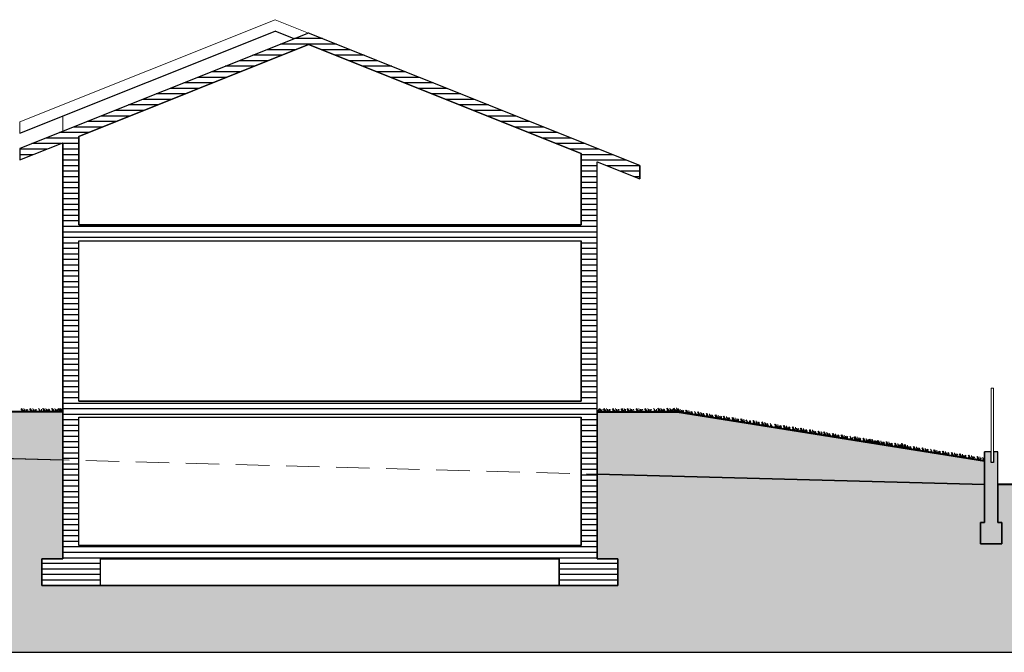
# Model space of a CAD drawing. Extents: x 828590 to 927090, y -1046596 to -975596.
# Tile 6 of 13: x 891827 to 910252, y -1008242 to -996402. Entities that reach past the tile are written whole.
import ezdxf

# ---------------------------------------------------------------- set-up
doc = ezdxf.new("R2010")
doc.units = 0
doc.header["$LTSCALE"] = 250
doc.linetypes.add('DASHEDX2', pattern=[3.75, 2.5, -1.25])
doc.layers.get('0').update_dxf_attribs({"linetype": 'CONTINUOUS'})
for name, color, linetype, lineweight in [('alberi', 106, 'CONTINUOUS', 15), ('erba', 106, 'CONTINUOUS', 20), ('linea di terra', 7, 'CONTINUOUS', 40), ('linee di prospetto', 7, 'CONTINUOUS', 18), ('MURI', 7, 'CONTINUOUS', 30), ('MURI SEZIONATI', 7, 'CONTINUOUS', 30), ('SCRITTE', 7, 'CONTINUOUS', 30), ('T1004', 7, 'CONTINUOUS', 20)]:
    doc.layers.add(name, color=color, linetype=linetype, lineweight=lineweight)
doc.layers.add('Immagini elementi utilizzati', color=7, linetype='CONTINUOUS')

# ---------------------------------------------------------------- blocks, each defined once
blk = doc.blocks.new('*X45')
at = {"layer": 'MURI', "color": 9, "linetype": 'Continuous', "lineweight": -2}
for p, q in [((897495, -996757), (896968, -996757)), ((897237, -996654), (897226, -996654)), ((896989, -996964), (896451, -996964)), ((897754, -996861), (896709, -996861)), ((898012, -996964), (897474, -996964)), ((896731, -997068), (896192, -997068)), ((898271, -997068), (897732, -997068)), ((896214, -997274), (895675, -997274)), ((896472, -997171), (895934, -997171)), ((898529, -997171), (897991, -997171)), ((898788, -997274), (898249, -997274)), ((895697, -997481), (895158, -997481)), ((895955, -997378), (895417, -997378)), ((899046, -997378), (898508, -997378)), ((899305, -997481), (898766, -997481)), ((895180, -997688), (894641, -997688)), ((895438, -997585), (894900, -997585)), ((899563, -997585), (899025, -997585)), ((899822, -997688), (899283, -997688)), ((894921, -997791), (894383, -997791)), ((900080, -997791), (899542, -997791)), ((894404, -997998), (893866, -997998)), ((894663, -997895), (894124, -997895)), ((900339, -997895), (899800, -997895)), ((900597, -997998), (900059, -997998)), ((893887, -998205), (893349, -998205)), ((894146, -998102), (893607, -998102)), ((900856, -998102), (900317, -998102)), ((901114, -998205), (900576, -998205)), ((893370, -998412), (892832, -998412)), ((893629, -998308), (893090, -998308)), ((901373, -998308), (900834, -998308)), ((901631, -998412), (901093, -998412)), ((892932, -998619), (892315, -998619)), ((893112, -998515), (892573, -998515)), ((901890, -998515), (901351, -998515)), ((902148, -998619), (901610, -998619)), ((892595, -998722), (892056, -998722)), ((892932, -998722), (892632, -998722)), ((902407, -998722), (901868, -998722)), ((892336, -998825), (891832, -998825)), ((892078, -998929), (891832, -998929)), ((892932, -998825), (892632, -998825)), ((892932, -998929), (892632, -998929)), ((902665, -998825), (902127, -998825)), ((902373, -998929), (902332, -998929)), ((902924, -998929), (902373, -998929)), ((892932, -999032), (892632, -999032)), ((892932, -999136), (892632, -999136)), ((902574, -999032), (902332, -999032)), ((902482, -999136), (902332, -999136)), ((902632, -999136), (902482, -999136)), ((903182, -999032), (902574, -999032)), ((903432, -999136), (902816, -999136)), ((892932, -999239), (892632, -999239)), ((892932, -999342), (892632, -999342)), ((902632, -999239), (902332, -999239)), ((902632, -999342), (902332, -999342)), ((903432, -999239), (903075, -999239)), ((903432, -999342), (903333, -999342)), ((892932, -999446), (892632, -999446)), ((902632, -999446), (902332, -999446)), ((892932, -999549), (892632, -999549)), ((892932, -999653), (892632, -999653)), ((902632, -999549), (902332, -999549)), ((902632, -999653), (902332, -999653)), ((892932, -999756), (892632, -999756)), ((892932, -999859), (892632, -999859)), ((902632, -999756), (902332, -999756)), ((902632, -999859), (902332, -999859)), ((892932, -999963), (892632, -999963)), ((892932, -1000066), (892632, -1000066)), ((902632, -999963), (902332, -999963)), ((902632, -1000066), (902332, -1000066)), ((892932, -1000169), (892632, -1000169)), ((894693, -1000273), (892632, -1000273)), ((900174, -1000273), (894693, -1000273)), ((902632, -1000273), (900174, -1000273)), ((902632, -1000169), (902332, -1000169)), ((894016, -1000376), (892632, -1000376)), ((899964, -1000376), (894016, -1000376)), ((902632, -1000376), (899964, -1000376)), ((893338, -1000480), (892632, -1000480)), ((892932, -1000583), (892632, -1000583)), ((899754, -1000480), (893338, -1000480)), ((902632, -1000480), (899754, -1000480)), ((902632, -1000583), (902332, -1000583)), ((892932, -1000686), (892632, -1000686)), ((892932, -1000790), (892632, -1000790)), ((902632, -1000686), (902332, -1000686)), ((902632, -1000790), (902332, -1000790)), ((892932, -1000893), (892632, -1000893)), ((892932, -1000997), (892632, -1000997)), ((902632, -1000893), (902332, -1000893)), ((902632, -1000997), (902332, -1000997)), ((892932, -1001100), (892632, -1001100)), ((902632, -1001100), (902332, -1001100)), ((892932, -1001203), (892632, -1001203)), ((892932, -1001307), (892632, -1001307)), ((902632, -1001203), (902332, -1001203)), ((902632, -1001307), (902332, -1001307)), ((892932, -1001410), (892632, -1001410)), ((892932, -1001514), (892632, -1001514)), ((902632, -1001410), (902332, -1001410)), ((902632, -1001514), (902332, -1001514)), ((892932, -1001617), (892632, -1001617)), ((892932, -1001720), (892632, -1001720)), ((902632, -1001617), (902332, -1001617)), ((902632, -1001720), (902332, -1001720)), ((892932, -1001824), (892632, -1001824)), ((892932, -1001927), (892632, -1001927)), ((902632, -1001824), (902332, -1001824)), ((902632, -1001927), (902332, -1001927)), ((892932, -1002031), (892632, -1002031)), ((902632, -1002031), (902332, -1002031)), ((892932, -1002134), (892632, -1002134)), ((892932, -1002237), (892632, -1002237)), ((902632, -1002134), (902332, -1002134)), ((902632, -1002237), (902332, -1002237)), ((892932, -1002341), (892632, -1002341)), ((892932, -1002444), (892632, -1002444)), ((902632, -1002341), (902332, -1002341)), ((902632, -1002444), (902332, -1002444)), ((892932, -1002548), (892632, -1002548)), ((892932, -1002651), (892632, -1002651)), ((902632, -1002548), (902332, -1002548)), ((902632, -1002651), (902332, -1002651)), ((892932, -1002754), (892632, -1002754)), ((892932, -1002858), (892632, -1002858)), ((902632, -1002754), (902332, -1002754)), ((902632, -1002858), (902332, -1002858)), ((892932, -1002961), (892632, -1002961)), ((902632, -1002961), (902332, -1002961)), ((892932, -1003065), (892632, -1003065)), ((892932, -1003168), (892632, -1003168)), ((902632, -1003065), (902332, -1003065)), ((902632, -1003168), (902332, -1003168)), ((892932, -1003271), (892632, -1003271)), ((892932, -1003375), (892632, -1003375)), ((902632, -1003271), (902332, -1003271)), ((902632, -1003375), (902332, -1003375)), ((892932, -1003478), (892632, -1003478)), ((893459, -1003582), (892632, -1003582)), ((902632, -1003582), (893459, -1003582)), ((902632, -1003478), (902332, -1003478)), ((893249, -1003685), (892632, -1003685)), ((902632, -1003685), (893249, -1003685)), ((893040, -1003788), (892632, -1003788)), ((892932, -1003892), (892632, -1003892)), ((902632, -1003788), (893040, -1003788)), ((902632, -1003892), (902332, -1003892)), ((892932, -1003995), (892632, -1003995)), ((892932, -1004099), (892632, -1004099)), ((902632, -1003995), (902332, -1003995)), ((902632, -1004099), (902332, -1004099)), ((892932, -1004202), (892632, -1004202)), ((892932, -1004305), (892632, -1004305)), ((902632, -1004202), (902332, -1004202)), ((902632, -1004305), (902332, -1004305)), ((892932, -1004409), (892632, -1004409)), ((892932, -1004512), (892632, -1004512)), ((902632, -1004409), (902332, -1004409)), ((902632, -1004512), (902332, -1004512)), ((892932, -1004616), (892632, -1004616)), ((902632, -1004616), (902332, -1004616)), ((892932, -1004719), (892632, -1004719)), ((892932, -1004822), (892632, -1004822)), ((902632, -1004719), (902332, -1004719)), ((902632, -1004822), (902332, -1004822)), ((892932, -1004926), (892632, -1004926)), ((892932, -1005029), (892632, -1005029)), ((902632, -1004926), (902332, -1004926)), ((902632, -1005029), (902332, -1005029)), ((892932, -1005133), (892632, -1005133)), ((892932, -1005236), (892632, -1005236)), ((902632, -1005133), (902332, -1005133)), ((902632, -1005236), (902332, -1005236)), ((892932, -1005339), (892632, -1005339)), ((902632, -1005339), (902332, -1005339)), ((892932, -1005443), (892632, -1005443)), ((892932, -1005546), (892632, -1005546)), ((902632, -1005443), (902332, -1005443)), ((902632, -1005546), (902332, -1005546)), ((892932, -1005650), (892632, -1005650)), ((892932, -1005753), (892632, -1005753)), ((902632, -1005650), (902332, -1005650)), ((902632, -1005753), (902332, -1005753)), ((892932, -1005856), (892632, -1005856)), ((892932, -1005960), (892632, -1005960)), ((902632, -1005856), (902332, -1005856)), ((902632, -1005960), (902332, -1005960)), ((892932, -1006063), (892632, -1006063)), ((892932, -1006167), (892632, -1006167)), ((902632, -1006063), (902332, -1006063)), ((902632, -1006167), (902332, -1006167)), ((902632, -1006270), (892632, -1006270)), ((902632, -1006373), (892632, -1006373)), ((902632, -1006477), (892632, -1006477)), ((893342, -1006580), (892242, -1006580)), ((893342, -1006684), (892242, -1006684)), ((903021, -1006580), (901921, -1006580)), ((903021, -1006684), (901921, -1006684)), ((893342, -1006787), (892242, -1006787)), ((893342, -1006890), (892242, -1006890)), ((903021, -1006787), (901921, -1006787)), ((903021, -1006890), (901921, -1006890))]:
    blk.add_line(p, q, dxfattribs=at)
blk = doc.blocks.new('A$C0ECF0A79_1')
at = {"color": 92}
for p, q in [((0, 0), (23, 55)), ((15, 3), (37, 50)), ((31, 1), (50, 24)), ((74, 62), (119, 10)), ((104, 5), (79, 27)), ((143, -1), (88, 65)), ((152, 0), (135, 66)), ((160, 4), (160, 51)), ((167, 0), (190, 55)), ((182, 3), (204, 50)), ((198, 1), (217, 24)), ((238, 62), (283, 10)), ((268, 5), (244, 27)), ((307, -1), (252, 65)), ((316, 0), (299, 66)), ((324, 4), (324, 51)), ((331, 0), (355, 55)), ((346, 3), (369, 50)), ((363, 1), (381, 24)), ((405, 62), (450, 10)), ((435, 5), (411, 27)), ((489, 62), (534, 10)), ((519, 5), (495, 27)), ((558, -1), (503, 65)), ((567, 0), (550, 66)), ((575, 4), (575, 51)), ((582, 0), (606, 55)), ((597, 3), (620, 50)), ((614, 1), (633, 24)), ((653, 62), (698, 10)), ((683, 5), (659, 27)), ((722, -1), (667, 65)), ((732, 0), (714, 66)), ((739, 4), (739, 51)), ((747, 0), (770, 55)), ((761, 3), (784, 50)), ((778, 1), (797, 24)), ((820, 62), (865, 10)), ((850, 5), (826, 27)), ((889, -1), (834, 65)), ((899, 0), (882, 66)), ((906, 4), (906, 51)), ((914, 0), (937, 55)), ((928, 3), (951, 50)), ((945, 1), (964, 24)), ((975, 62), (1020, 10)), ((1005, 5), (981, 27)), ((1044, -1), (989, 65)), ((1053, 0), (1036, 66)), ((1061, 4), (1061, 51)), ((1068, 0), (1092, 55)), ((1083, 3), (1106, 50)), ((1100, 1), (1119, 24)), ((1142, 62), (1187, 10)), ((1172, 5), (1148, 27)), ((1211, -1), (1156, 65)), ((1221, 0), (1203, 66)), ((1228, 4), (1228, 51)), ((1236, 0), (1259, 55)), ((1250, 3), (1273, 50)), ((1267, 1), (1286, 24)), ((1306, 62), (1351, 10)), ((1336, 5), (1312, 27)), ((1375, -1), (1320, 65)), ((1385, 0), (1368, 66)), ((1392, 4), (1392, 51)), ((1414, 62), (1459, 10)), ((1444, 5), (1420, 27)), ((1483, -1), (1428, 65)), ((1493, 0), (1476, 66)), ((1500, 4), (1500, 51)), ((1508, 0), (1531, 55)), ((1522, 3), (1545, 50)), ((1539, 1), (1558, 24)), ((1581, 62), (1627, 10)), ((1612, 5), (1587, 27)), ((1650, -1), (1596, 65)), ((1660, 0), (1643, 66)), ((1668, 4), (1668, 51)), ((1675, 0), (1698, 55)), ((1690, 3), (1712, 50)), ((1706, 1), (1725, 24)), ((1746, 62), (1791, 10)), ((1776, 5), (1751, 27)), ((1815, -1), (1760, 65)), ((1824, 0), (1807, 66)), ((1832, 4), (1832, 51)), ((1839, 0), (1862, 55)), ((1854, 3), (1876, 50)), ((1870, 1), (1889, 24)), ((1913, 66), (1958, 14)), ((1943, 5), (1919, 27)), ((1969, 9), (1969, 55)), ((1991, 66), (2036, 14)), ((2021, 9), (1997, 32)), ((2060, 3), (2005, 70)), ((2069, 4), (2052, 70)), ((2077, 9), (2077, 55)), ((2084, 4), (2108, 60)), ((2099, 7), (2122, 54)), ((2116, 5), (2134, 28)), ((2158, 66), (2203, 14)), ((2188, 9), (2164, 32)), ((2227, 3), (2172, 70)), ((2237, 4), (2219, 70)), ((2241, 5), (2260, 28)), ((2244, 9), (2244, 55)), ((2252, 4), (2275, 60)), ((2266, 7), (2289, 54)), ((2280, 66), (2325, 14)), ((2283, 5), (2302, 28)), ((2310, 9), (2286, 32)), ((2349, 3), (2294, 70)), ((2322, 66), (2367, 14)), ((2352, 9), (2328, 32)), ((2391, 3), (2336, 70)), ((2374, 4), (2397, 60)), ((2388, 7), (2411, 54)), ((2405, 5), (2424, 28)), ((2416, 4), (2439, 60)), ((2430, 7), (2453, 54)), ((2438, 67), (2484, 15)), ((2468, 10), (2444, 33)), ((2447, 5), (2466, 28)), ((2507, 4), (2453, 71)), ((2517, 6), (2500, 72)), ((2524, 10), (2524, 56)), ((2532, 6), (2555, 61)), ((2547, 8), (2569, 56)), ((2563, 6), (2582, 29)), ((2593, 67), (2638, 15)), ((2623, 10), (2599, 33)), ((2662, 4), (2607, 71)), ((2672, 6), (2654, 72)), ((2679, 10), (2679, 56)), ((2687, 6), (2710, 61)), ((2701, 8), (2724, 56)), ((2718, 6), (2737, 29)), ((2760, 67), (2805, 15)), ((2790, 10), (2766, 33)), ((2829, 4), (2774, 71)), ((2839, 6), (2822, 72)), ((2846, 10), (2846, 56)), ((2854, 6), (2877, 61)), ((2868, 8), (2891, 56)), ((2885, 6), (2904, 29)), ((2908, 25), (2890, 53)), ((2892, 87), (2924, 26)), ((2944, 10), (2907, 87)), ((2946, 62), (2991, 10)), ((2976, 5), (2952, 27)), ((2954, 8), (2953, 77)), ((3015, -1), (2960, 65)), ((2962, 11), (2973, 56)), ((3025, 0), (3007, 66)), ((3032, 4), (3032, 51)), ((3040, 0), (3063, 55)), ((3054, 3), (3077, 50)), ((3071, 1), (3090, 24)), ((3113, 62), (3158, 10)), ((3143, 5), (3119, 27)), ((3182, -1), (3127, 65)), ((3192, 0), (3175, 66)), ((3199, 4), (3199, 51)), ((3207, 0), (3230, 55)), ((3221, 3), (3244, 50)), ((3238, 1), (3257, 24)), ((3277, 62), (3323, 10)), ((3307, 5), (3283, 27)), ((3346, -1), (3291, 65)), ((3356, 0), (3339, 66)), ((3363, 4), (3363, 51)), ((3371, 0), (3394, 55)), ((3386, 3), (3408, 50)), ((3402, 1), (3421, 24)), ((3445, 62), (3490, 10)), ((3475, 5), (3450, 27)), ((3502, 62), (3547, 10)), ((3532, 5), (3508, 27)), ((3571, -1), (3516, 65)), ((3580, 0), (3563, 66)), ((3588, 4), (3588, 51)), ((3595, 0), (3618, 55)), ((3610, 3), (3632, 50)), ((3627, 1), (3645, 24)), ((3666, 62), (3711, 10)), ((3696, 5), (3672, 27)), ((3735, -1), (3680, 65)), ((3744, 0), (3727, 66)), ((3752, 4), (3752, 51)), ((3759, 0), (3783, 55)), ((3774, 3), (3797, 50)), ((3791, 1), (3810, 24)), ((3833, 62), (3878, 10)), ((3863, 5), (3839, 27)), ((3902, -1), (3847, 65)), ((3912, 0), (3894, 66)), ((3919, 4), (3919, 51)), ((3927, 0), (3950, 55)), ((3941, 3), (3964, 50)), ((3958, 1), (3977, 24)), ((3988, 62), (4033, 10)), ((4018, 5), (3994, 27)), ((4057, -1), (4002, 65)), ((4066, 0), (4049, 66)), ((4074, 4), (4074, 51)), ((4081, 0), (4104, 55)), ((4096, 3), (4118, 50)), ((4113, 1), (4131, 24)), ((4155, 62), (4200, 10)), ((4185, 5), (4161, 27)), ((4224, -1), (4169, 65)), ((4234, 0), (4216, 66)), ((4241, 4), (4241, 51)), ((4249, 0), (4272, 55)), ((4263, 3), (4286, 50)), ((4280, 1), (4299, 24)), ((4319, 62), (4364, 10)), ((4349, 5), (4325, 27)), ((4388, -1), (4333, 65)), ((4398, 0), (4380, 66)), ((4405, 4), (4405, 51)), ((4427, 62), (4472, 10)), ((4457, 5), (4433, 27))]:
    blk.add_line(p, q, dxfattribs=at)

msp = doc.modelspace()

# ---------------------------------------------------------------- hatches: boundary and pattern name
at = {"layer": 'linee di prospetto', "linetype": 'Continuous'}
msp.add_hatch(color=36, dxfattribs=at).paths.add_polyline_path([(830449, -1008242), (925190, -1008242), (925190, -1005090), (920424, -1005090), (920424, -1005242), (915178, -1005242), (911632, -1005242), (911632, -1005342), (911482, -1005342), (911482, -1005092), (910132, -1005092), (910132, -1005810), (910207, -1005810), (910207, -1006210), (909807, -1006210), (909807, -1005810), (909882, -1005810), (909882, -1005099), (902632, -1004907), (902632, -1006492), (903021, -1006492), (903021, -1006992), (892242, -1006992), (892242, -1006492), (892632, -1006492), (892632, -1004643), (843393, -1003342), (843393, -1001388), (839393, -1000362), (830449, -1000362)])
at = {"layer": 'SCRITTE', "linetype": 'Continuous'}
for color, points in [(31, [(886632, -1004484), (886632, -1002742), (886832, -1002742), (886832, -1003742), (892632, -1003742), (892632, -1004643)]), (31, [(902632, -1004907), (909882, -1005099), (909882, -1004660), (904132, -1003742), (902632, -1003742)]), (9, [(909807, -1006210), (910207, -1006210), (910207, -1005810), (910132, -1005810), (910132, -1004492), (910047, -1004492), (910047, -1004692), (910007, -1004692), (910007, -1004492), (909882, -1004492), (909882, -1005810), (909807, -1005810)])]:
    msp.add_hatch(color=color, dxfattribs=at).paths.add_polyline_path(points)

# ---------------------------------------------------------------- linework, layer by layer
at = {"layer": 'alberi', "color": 92}
for p, q in [((891846, -1003684), (891891, -1003736)), ((891876, -1003741), (891852, -1003719)), ((891915, -1003747), (891860, -1003681)), ((891925, -1003746), (891907, -1003680)), ((891932, -1003742), (891932, -1003695)), ((891940, -1003746), (891963, -1003691)), ((891954, -1003743), (891977, -1003696)), ((891971, -1003745), (891990, -1003722)), ((892010, -1003684), (892055, -1003736)), ((892040, -1003741), (892016, -1003719)), ((892079, -1003747), (892024, -1003681)), ((892089, -1003746), (892072, -1003680)), ((892096, -1003742), (892096, -1003695)), ((892104, -1003746), (892127, -1003691)), ((892118, -1003743), (892141, -1003696)), ((892135, -1003745), (892154, -1003722)), ((892177, -1003680), (892223, -1003732)), ((892208, -1003741), (892183, -1003719)), ((892233, -1003737), (892233, -1003691)), ((892255, -1003680), (892301, -1003732)), ((892285, -1003737), (892261, -1003714)), ((892324, -1003743), (892270, -1003676)), ((892334, -1003742), (892317, -1003676)), ((892341, -1003737), (892341, -1003691)), ((892349, -1003742), (892372, -1003686)), ((892364, -1003739), (892386, -1003692)), ((892380, -1003741), (892399, -1003718)), ((892423, -1003680), (892468, -1003732)), ((892453, -1003737), (892428, -1003714)), ((892492, -1003743), (892437, -1003676)), ((892501, -1003742), (892484, -1003676)), ((892506, -1003741), (892524, -1003718)), ((892509, -1003737), (892509, -1003691)), ((892516, -1003742), (892539, -1003686)), ((892531, -1003739), (892553, -1003692)), ((892545, -1003680), (892590, -1003732)), ((892547, -1003741), (892566, -1003718)), ((892575, -1003737), (892551, -1003714)), ((892614, -1003743), (892559, -1003676)), ((892587, -1003680), (892632, -1003732)), ((892617, -1003737), (892593, -1003714)), ((892623, -1003742), (892606, -1003676)), ((892631, -1003737), (892631, -1003691)), ((902632, -1003739), (902651, -1003716)), ((902642, -1003740), (902666, -1003684)), ((902657, -1003737), (902680, -1003690)), ((902674, -1003678), (902719, -1003730)), ((902674, -1003739), (902693, -1003716)), ((902704, -1003735), (902680, -1003712)), ((902701, -1003741), (902724, -1003694)), ((902718, -1003743), (902737, -1003720)), ((902748, -1003682), (902793, -1003734)), ((902778, -1003739), (902754, -1003716)), ((902817, -1003745), (902762, -1003678)), ((902826, -1003744), (902809, -1003678)), ((902834, -1003740), (902834, -1003693)), ((902842, -1003744), (902865, -1003689)), ((902856, -1003741), (902879, -1003694)), ((902873, -1003743), (902892, -1003720)), ((902915, -1003682), (902960, -1003734)), ((902945, -1003739), (902921, -1003716)), ((902984, -1003745), (902929, -1003678)), ((902994, -1003744), (902976, -1003678)), ((903001, -1003740), (903001, -1003693)), ((903009, -1003744), (903032, -1003689)), ((903023, -1003741), (903046, -1003694)), ((903040, -1003743), (903059, -1003720)), ((903079, -1003682), (903124, -1003734)), ((903109, -1003739), (903085, -1003716)), ((903148, -1003745), (903093, -1003678)), ((903158, -1003744), (903141, -1003678)), ((903165, -1003740), (903165, -1003693)), ((903187, -1003682), (903233, -1003734)), ((903217, -1003739), (903193, -1003716)), ((903256, -1003745), (903201, -1003678)), ((903266, -1003744), (903249, -1003678)), ((903273, -1003740), (903273, -1003693)), ((903281, -1003744), (903304, -1003689)), ((903295, -1003741), (903318, -1003694)), ((903312, -1003743), (903331, -1003720)), ((903355, -1003682), (903400, -1003734)), ((903385, -1003739), (903360, -1003716)), ((903424, -1003745), (903369, -1003678)), ((903433, -1003744), (903416, -1003678)), ((903441, -1003740), (903441, -1003693)), ((903448, -1003744), (903471, -1003689)), ((903463, -1003741), (903485, -1003694)), ((903479, -1003743), (903498, -1003720)), ((903519, -1003682), (903564, -1003734)), ((903549, -1003739), (903525, -1003716)), ((903588, -1003745), (903533, -1003678)), ((903597, -1003744), (903580, -1003678)), ((903605, -1003740), (903605, -1003693)), ((903612, -1003744), (903635, -1003689)), ((903627, -1003741), (903649, -1003694)), ((903644, -1003743), (903662, -1003720)), ((903686, -1003678), (903731, -1003730)), ((903716, -1003739), (903692, -1003716)), ((903742, -1003735), (903742, -1003689)), ((903764, -1003678), (903809, -1003730)), ((903794, -1003735), (903770, -1003712)), ((903833, -1003741), (903778, -1003674)), ((903842, -1003740), (903825, -1003673)), ((903850, -1003735), (903850, -1003689)), ((903857, -1003740), (903881, -1003684)), ((903872, -1003737), (903895, -1003690)), ((903889, -1003739), (903908, -1003716)), ((903931, -1003678), (903976, -1003730)), ((903961, -1003735), (903937, -1003712)), ((904000, -1003741), (903945, -1003674)), ((904010, -1003740), (903992, -1003673)), ((904014, -1003739), (904033, -1003716)), ((904017, -1003735), (904017, -1003689)), ((904025, -1003740), (904048, -1003684)), ((904039, -1003737), (904062, -1003690)), ((904053, -1003678), (904098, -1003730)), ((904056, -1003739), (904075, -1003716)), ((904083, -1003735), (904059, -1003712)), ((904122, -1003741), (904067, -1003674)), ((904126, -1003729), (904102, -1003706)), ((904132, -1003734), (904115, -1003668)), ((904126, -1003683), (904163, -1003741)), ((904147, -1003744), (904127, -1003718)), ((904185, -1003756), (904141, -1003681)), ((904194, -1003756), (904188, -1003688)), ((904202, -1003753), (904210, -1003708)), ((904209, -1003759), (904241, -1003708)), ((904224, -1003758), (904254, -1003715)), ((904240, -1003763), (904262, -1003743)), ((904288, -1003709), (904325, -1003767)), ((904309, -1003770), (904289, -1003744)), ((904347, -1003782), (904303, -1003708)), ((904356, -1003782), (904350, -1003714)), ((904364, -1003779), (904372, -1003734)), ((904371, -1003785), (904403, -1003734)), ((904386, -1003784), (904416, -1003741)), ((904402, -1003789), (904424, -1003769)), ((904454, -1003735), (904490, -1003794)), ((904474, -1003796), (904454, -1003770)), ((904510, -1003744), (904546, -1003803)), ((904531, -1003805), (904510, -1003779)), ((904568, -1003818), (904525, -1003743)), ((904578, -1003818), (904571, -1003750)), ((904586, -1003815), (904593, -1003769)), ((904593, -1003820), (904624, -1003769)), ((904607, -1003820), (904637, -1003777)), ((904672, -1003770), (904708, -1003829)), ((904730, -1003844), (904687, -1003769)), ((904740, -1003844), (904733, -1003776)), ((904624, -1003825), (904646, -1003805)), ((904693, -1003832), (904672, -1003805)), ((904748, -1003841), (904755, -1003795)), ((904755, -1003846), (904786, -1003795)), ((904769, -1003846), (904799, -1003803)), ((904786, -1003851), (904808, -1003831)), ((904837, -1003797), (904874, -1003856)), ((904858, -1003858), (904838, -1003832)), ((904895, -1003870), (904852, -1003796)), ((904905, -1003871), (904898, -1003803)), ((904913, -1003868), (904920, -1003822)), ((904920, -1003873), (904951, -1003822)), ((904935, -1003873), (904964, -1003829)), ((904951, -1003877), (904973, -1003858)), ((904990, -1003822), (905026, -1003880)), ((905011, -1003883), (904990, -1003857)), ((905048, -1003895), (905004, -1003820)), ((905058, -1003895), (905051, -1003827)), ((905066, -1003892), (905073, -1003846)), ((905072, -1003898), (905104, -1003847)), ((905087, -1003897), (905117, -1003854)), ((905103, -1003902), (905126, -1003882)), ((905155, -1003848), (905191, -1003907)), ((905176, -1003909), (905155, -1003883)), ((905213, -1003921), (905170, -1003847)), ((905223, -1003922), (905216, -1003854)), ((905231, -1003919), (905238, -1003873)), ((905238, -1003924), (905269, -1003873)), ((905252, -1003924), (905282, -1003881)), ((905269, -1003929), (905291, -1003909)), ((905317, -1003874), (905353, -1003933)), ((905338, -1003935), (905317, -1003909)), ((905375, -1003948), (905332, -1003873)), ((905385, -1003948), (905378, -1003880)), ((905393, -1003945), (905400, -1003899)), ((905424, -1003891), (905460, -1003950)), ((905444, -1003952), (905424, -1003926))]:
    msp.add_line(p, q, dxfattribs=at)
at = {"layer": 'Immagini elementi utilizzati', "color": 7, "linetype": 'Continuous', "lineweight": -3}
for points in [[(892932, -1000242), (902332, -1000242), (902332, -998907), (897232, -996867), (892932, -998587)], [(892932, -1003542), (892932, -1000542), (902332, -1000542), (902332, -1003542)]]:
    msp.add_lwpolyline(points, close=True, dxfattribs=at)
at = {"layer": 'linea di terra', "linetype": 'Continuous'}
for p, q in [((892632, -1003742), (889616, -1003742)), ((902632, -1003742), (904132, -1003742)), ((904132, -1003742), (909882, -1004660)), ((910132, -1005092), (911582, -1005092))]:
    msp.add_line(p, q, dxfattribs=at)
at = {"layer": 'linee di prospetto', "linetype": 'Continuous'}
for p, q in [((891832, -998312), (896607, -996402)), ((897232, -996652), (896607, -996402)), ((892632, -998492), (892632, -998207)), ((891832, -998312), (891832, -998527)), ((892632, -1003742), (892632, -998777)), ((891832, -998812), (891832, -999027)), ((910007, -1004492), (910007, -1003299)), ((910007, -1003299), (910047, -1003299)), ((910047, -1003299), (910047, -1004492)), ((910007, -1004692), (910007, -1004492)), ((910047, -1004492), (910047, -1004692)), ((910047, -1004692), (910007, -1004692))]:
    msp.add_line(p, q, dxfattribs=at)
at = {"layer": 'linee di prospetto', "linetype": 'DASHEDX2'}
msp.add_line((843393, -1003342), (909882, -1005099), dxfattribs=at)
at = {"layer": 'linee di prospetto', "color": 36, "linetype": 'Continuous', "lineweight": -3}
for points in [[(911482, -1005092), (910132, -1005092), (910132, -1005810), (910207, -1005810), (910207, -1006210), (909807, -1006210), (909807, -1005810), (909882, -1005810), (909882, -1005099), (902632, -1004907), (902632, -1006492), (903021, -1006492), (903021, -1006992), (892242, -1006992), (892242, -1006492), (892632, -1006492), (892632, -1004643), (843393, -1003342)], [(830449, -1008242), (925190, -1008242)]]:
    msp.add_lwpolyline(points, dxfattribs=at)
at = {"layer": 'MURI', "linetype": 'Continuous'}
for p, q in [((891832, -998527), (896607, -996617)), ((896962, -996760), (896607, -996617)), ((892932, -1000242), (892932, -998587)), ((892632, -1006492), (892632, -998707)), ((902332, -1000242), (902332, -998907)), ((902632, -1006292), (902632, -999062)), ((903432, -999132), (903432, -999382)), ((892932, -1000242), (902332, -1000242)), ((892932, -1000542), (902332, -1000542)), ((892932, -1003542), (892932, -1000542)), ((902332, -1003542), (902332, -1000542)), ((892932, -1003542), (902332, -1003542)), ((892932, -1003842), (902332, -1003842)), ((892932, -1006242), (892932, -1003842)), ((902332, -1006242), (902332, -1003842)), ((909882, -1005810), (909882, -1004492)), ((910007, -1004492), (909882, -1004492)), ((910132, -1004492), (910047, -1004492)), ((910132, -1005810), (910132, -1004492)), ((909882, -1005810), (909807, -1005810)), ((892932, -1006242), (902332, -1006242)), ((902632, -1006492), (902632, -1006242)), ((902632, -1006242), (902632, -1006292)), ((892242, -1006992), (892242, -1006492)), ((892242, -1006492), (892632, -1006492)), ((893342, -1006492), (901921, -1006492)), ((893342, -1006992), (893342, -1006492)), ((901921, -1006992), (901921, -1006492)), ((903021, -1006492), (902632, -1006492)), ((903021, -1006992), (903021, -1006492)), ((893342, -1006992), (892242, -1006992)), ((901921, -1006992), (903021, -1006992))]:
    msp.add_line(p, q, dxfattribs=at)
at = {"layer": 'MURI', "color": 7, "linetype": 'Continuous', "lineweight": -3}
msp.add_line((902632, -1006492), (902632, -999062), dxfattribs=at)
for points in [[(902632, -999062), (903432, -999382), (903432, -999132), (897232, -996652), (891832, -998812), (891832, -999027), (892632, -998707), (892632, -1006492), (892242, -1006492), (892242, -1006992), (893342, -1006992), (893342, -1006492), (901921, -1006492), (901921, -1006992), (903021, -1006992), (903021, -1006492), (902632, -1006492)], [(902332, -998907), (902332, -1000242), (892932, -1000242), (892932, -998587), (897232, -996867), (902332, -998907)], [(892932, -1000542), (902332, -1000542), (902332, -1003542), (892932, -1003542), (892932, -1000542)], [(892932, -1003842), (902332, -1003842), (902332, -1006242), (892932, -1006242), (892932, -1003842)]]:
    msp.add_lwpolyline(points, dxfattribs=at)
at = {"layer": 'MURI', "linetype": 'Continuous'}
msp.add_lwpolyline([(909807, -1005810), (909807, -1006210), (910207, -1006210), (910207, -1005810), (910132, -1005810)], dxfattribs=at)
at = {"layer": 'MURI SEZIONATI', "linetype": 'Continuous'}
msp.add_line((893342, -1006992), (902007, -1006992), dxfattribs=at)
at = {"layer": 'SCRITTE', "color": 31, "linetype": 'Continuous', "lineweight": -3}
for points in [[(886632, -1004484), (886632, -1002742), (886832, -1002742), (886832, -1003742), (892632, -1003742), (892632, -1004643)], [(902632, -1004907), (909882, -1005099), (909882, -1004660), (904132, -1003742), (902632, -1003742)]]:
    msp.add_lwpolyline(points, close=True, dxfattribs=at)
at = {"layer": 'SCRITTE', "color": 7, "linetype": 'Continuous', "lineweight": -3}
msp.add_lwpolyline([(909807, -1006210), (910207, -1006210), (910207, -1005810), (910132, -1005810), (910132, -1004492), (910047, -1004492), (910047, -1004692), (910007, -1004692), (910007, -1004492), (909882, -1004492), (909882, -1005810), (909807, -1005810)], close=True, dxfattribs=at)
at = {"layer": 'T1004', "linetype": 'Continuous'}
for p, q in [((891832, -998812), (897232, -996652)), ((903432, -999132), (897232, -996652)), ((892932, -998587), (897232, -996867)), ((902332, -998907), (897232, -996867)), ((891832, -999027), (892632, -998707)), ((903432, -999382), (902632, -999062))]:
    msp.add_line(p, q, dxfattribs=at)

# ---------------------------------------------------------------- block references
at = {"layer": 'erba', "linetype": 'Continuous', "rotation": 350.8610803}
msp.add_blockref('A$C0ECF0A79_1', (905462, -1003955), dxfattribs=at)
at = {"layer": 'MURI', "color": 0, "lineweight": -3}
msp.add_blockref('*X45', (0, 0), dxfattribs=at)

doc.saveas('drawing.dxf')
